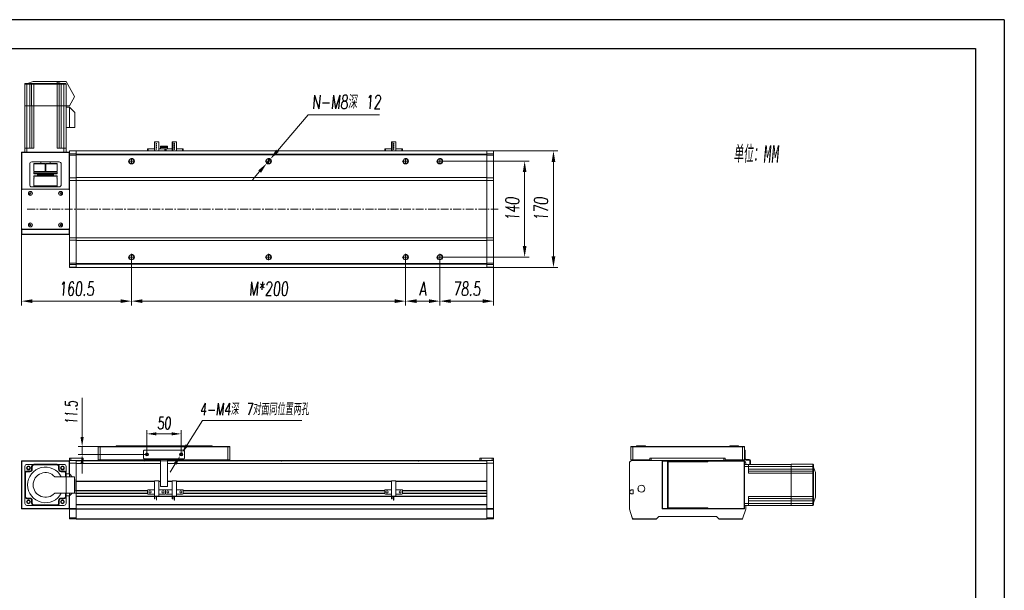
# Model space of a CAD drawing. Header units: millimetres. Extents: x 10021 to 14313, y -1287 to 379.
# Tile 9 of 9: x 12877 to 14313, y -454 to 379. Entities that reach past the tile are written whole.
import ezdxf

# ---------------------------------------------------------------- set-up
doc = ezdxf.new("R2010")
doc.units = ezdxf.units.MM
doc.header["$LTSCALE"] = 3
doc.linetypes.add('CENTERX2', pattern=[20.32, 12.7, -2.54, 2.54, -2.54])
for name, color, linetype, lineweight in [('中心线', 5, 'CENTERX2', 13), ('外框', 7, 'Continuous', 30), ('文字', 3, 'Continuous', 13), ('标注', 1, 'Continuous', 13), ('螺纹线', 3, 'Continuous', 13), ('轮廓线', 7, 'Continuous', 20)]:
    doc.layers.add(name, color=color, linetype=linetype, lineweight=lineweight)
doc.styles.get("Standard").update_dxf_attribs({"font": 'txt.shx', "width": 0.67, "oblique": 5, "bigfont": 'gbcbig.shx'})
doc.dimstyles.new('7', dxfattribs={"dimscale": 7, "dimtxt": 2.5, "dimasz": 2, "dimexe": 0.8, "dimexo": 0, "dimgap": 1, "dimtad": 1, "dimdec": 1, "dimdsep": 46, "dimtxsty": 'Standard', "dimcen": 0, "dimclrd": 256, "dimclre": 256, "dimclrt": 256, "dimadec": 0, "dimazin": 0, "dimtfac": 1, "dimtdec": 1, "dimtmove": 0, "dimatfit": 3, "dimfxl": 0, "dimtzin": 0, "dimlwd": -1, "dimlwe": -1, "dimarcsym": 0})
doc.dimstyles.new('7$3', dxfattribs={"dimscale": 7, "dimtxt": 2.5, "dimasz": 2, "dimexe": 0.8, "dimexo": 0, "dimgap": 1, "dimtad": 1, "dimtih": 1, "dimtoh": 1, "dimdec": 1, "dimdsep": 46, "dimtxsty": 'Standard', "dimcen": 0, "dimclrd": 256, "dimclre": 256, "dimclrt": 256, "dimadec": 0, "dimazin": 0, "dimtfac": 1, "dimtdec": 1, "dimtmove": 0, "dimatfit": 3, "dimfxl": 0, "dimtzin": 0, "dimlwd": -1, "dimlwe": -1, "dimarcsym": 0})
doc.dimstyles.new('8', dxfattribs={"dimscale": 8, "dimtxt": 2.5, "dimasz": 2, "dimexe": 0.8, "dimexo": 0, "dimgap": 1, "dimtad": 1, "dimdec": 1, "dimdsep": 46, "dimtxsty": 'Standard', "dimcen": 0, "dimclrd": 256, "dimclre": 256, "dimclrt": 256, "dimadec": 0, "dimazin": 0, "dimtfac": 1, "dimtdec": 1, "dimtmove": 0, "dimatfit": 3, "dimfxl": 0, "dimtzin": 0, "dimlwd": -1, "dimlwe": -1, "dimarcsym": 0})
doc.dimstyles.new('8$3', dxfattribs={"dimscale": 8, "dimtxt": 2.5, "dimasz": 2, "dimexe": 0.8, "dimexo": 0, "dimgap": 1, "dimtad": 1, "dimtih": 1, "dimtoh": 1, "dimdec": 1, "dimdsep": 46, "dimtxsty": 'Standard', "dimcen": 0, "dimclrd": 256, "dimclre": 256, "dimclrt": 256, "dimadec": 0, "dimazin": 0, "dimtfac": 1, "dimtdec": 1, "dimtmove": 0, "dimatfit": 3, "dimfxl": 0, "dimtzin": 0, "dimlwd": -1, "dimlwe": -1, "dimarcsym": 0})

# ---------------------------------------------------------------- blocks, each defined once
blk = doc.blocks.new('Y')
at = {"lineweight": 30}
for points in [[(-3857.44, 2213.99), (-4154.44, 2213.99), (-4154.44, 2003.97)], [(-4136.76, 2009.27), (-4136.76, 2208.69), (-3862.74, 2208.69)]]:
    blk.add_lwpolyline(points, dxfattribs=at)
blk = doc.blocks.new('W')
at = {"lineweight": 30}
for p, q in [((-3857.44, 2213.99), (-3857.44, 2003.97)), ((-3857.44, 2213.99), (-3857.44, 2003.97)), ((-3862.74, 2208.69), (-3862.74, 2009.27))]:
    blk.add_line(p, q, dxfattribs=at)
blk.add_blockref('Y', (0, 0))
blk = doc.blocks.new('*D74')
at = {"layer": 'Defpoints', "color": 0, "ltscale": 3}
for p in [(13489.7, 27.9), (13568.2, 17.5), (13568.2, -31.8)]:
    blk.add_point(p, dxfattribs=at)
at = {"layer": '标注', "ltscale": 3}
for p, q in [((13489.7, 27.9), (13489.7, -38.2)), ((13568.2, 17.5), (13568.2, -38.2)), ((13505.7, -31.8), (13552.2, -31.8))]:
    blk.add_line(p, q, dxfattribs=at)
for points in [[(13505.7, -29.1), (13505.7, -34.5), (13489.7, -31.8)], [(13552.2, -29.1), (13552.2, -34.5), (13568.2, -31.8)]]:
    blk.add_solid(points, dxfattribs=at)
at = {"layer": '标注', "ltscale": 3, "insert": (13528.9, -13.8), "char_height": 20, "attachment_point": 5}
blk.add_mtext('78.5', dxfattribs=at)
blk = doc.blocks.new('*D75')
at = {"layer": 'Defpoints', "color": 0, "ltscale": 3}
for p in [(13439.7, 27.9), (13489.7, 27.9), (13489.7, -31.8)]:
    blk.add_point(p, dxfattribs=at)
at = {"layer": '标注', "ltscale": 3}
for p, q in [((13439.7, 27.9), (13439.7, -38.2)), ((13489.7, 27.9), (13489.7, -38.2)), ((13455.7, -31.8), (13473.7, -31.8))]:
    blk.add_line(p, q, dxfattribs=at)
for points in [[(13455.7, -29.1), (13455.7, -34.5), (13439.7, -31.8)], [(13473.7, -29.1), (13473.7, -34.5), (13489.7, -31.8)]]:
    blk.add_solid(points, dxfattribs=at)
at = {"layer": '标注', "ltscale": 3, "insert": (13464.7, -13.8), "char_height": 20, "attachment_point": 5}
blk.add_mtext('A', dxfattribs=at)
blk = doc.blocks.new('*D76')
at = {"layer": 'Defpoints', "color": 0, "ltscale": 3}
for p in [(13039.7, 27.9), (13439.7, 27.9), (13039.7, -31.8)]:
    blk.add_point(p, dxfattribs=at)
at = {"layer": '标注', "ltscale": 3}
for p, q in [((13039.7, 27.9), (13039.7, -38.2)), ((13439.7, 27.9), (13439.7, -38.2)), ((13423.7, -31.8), (13055.7, -31.8))]:
    blk.add_line(p, q, dxfattribs=at)
for points in [[(13055.7, -29.1), (13055.7, -34.5), (13039.7, -31.8)], [(13423.7, -29.1), (13423.7, -34.5), (13439.7, -31.8)]]:
    blk.add_solid(points, dxfattribs=at)
at = {"layer": '标注', "ltscale": 3, "insert": (13239.7, -13.8), "char_height": 20, "attachment_point": 5}
blk.add_mtext('M*200', dxfattribs=at)
blk = doc.blocks.new('*D77')
at = {"layer": 'Defpoints', "color": 0, "ltscale": 3}
for p in [(13242.3, 175.5), (13237.1, 169.4)]:
    blk.add_point(p, dxfattribs=at)
at = {"layer": '标注', "ltscale": 3}
for p, q in [((13297.4, 240.1), (13252.7, 187.7)), ((13401.5, 240.1), (13297.4, 240.1)), ((13237.1, 169.4), (13242.3, 175.5)), ((13226.7, 157.3), (13216.3, 145.1))]:
    blk.add_line(p, q, dxfattribs=at)
for points in [[(13250.7, 189.4), (13254.7, 186), (13242.3, 175.5)], [(13224.7, 159), (13228.7, 155.5), (13237.1, 169.4)]]:
    blk.add_solid(points, dxfattribs=at)
at = {"layer": '标注', "ltscale": 3, "insert": (13353.4, 258.9), "char_height": 20, "attachment_point": 5}
blk.add_mtext('N-M8深 12', dxfattribs=at)
blk = doc.blocks.new('*D78')
at = {"layer": 'Defpoints', "color": 0, "ltscale": 3}
for p in [(12879.2, 73.2), (13039.7, 27.9), (13039.7, -31.8)]:
    blk.add_point(p, dxfattribs=at)
at = {"layer": '标注', "ltscale": 3}
for p, q in [((12879.2, 73.2), (12879.2, -38.2)), ((13039.7, 27.9), (13039.7, -38.2)), ((12895.2, -31.8), (13023.7, -31.8))]:
    blk.add_line(p, q, dxfattribs=at)
for points in [[(12895.2, -29.1), (12895.2, -34.5), (12879.2, -31.8)], [(13023.7, -29.1), (13023.7, -34.5), (13039.7, -31.8)]]:
    blk.add_solid(points, dxfattribs=at)
at = {"layer": '标注', "ltscale": 3, "insert": (12959.4, -13.8), "char_height": 20, "attachment_point": 5}
blk.add_mtext('160.5', dxfattribs=at)
blk = doc.blocks.new('*D79')
at = {"layer": 'Defpoints', "color": 0, "ltscale": 3}
for p in [(13568.2, 187.5), (13568.2, 17.5), (13655.5, 17.5)]:
    blk.add_point(p, dxfattribs=at)
at = {"layer": '标注', "ltscale": 3}
for p, q in [((13568.2, 187.5), (13661.9, 187.5)), ((13655.5, 171.5), (13655.5, 33.5)), ((13568.2, 17.5), (13661.9, 17.5))]:
    blk.add_line(p, q, dxfattribs=at)
for points in [[(13652.8, 171.5), (13658.2, 171.5), (13655.5, 187.5)], [(13652.8, 33.5), (13658.2, 33.5), (13655.5, 17.5)]]:
    blk.add_solid(points, dxfattribs=at)
at = {"layer": '标注', "ltscale": 3, "insert": (13637.5, 102.5), "char_height": 20, "attachment_point": 5, "rotation": 90}
blk.add_mtext('170', dxfattribs=at)
blk = doc.blocks.new('*D80')
at = {"layer": 'Defpoints', "color": 0, "ltscale": 3}
for p in [(13494.6, 172.5), (13494.6, 32.5), (13613.4, 32.5)]:
    blk.add_point(p, dxfattribs=at)
at = {"layer": '标注', "ltscale": 3}
for p, q in [((13494.6, 172.5), (13619.8, 172.5)), ((13613.4, 156.5), (13613.4, 48.5)), ((13494.6, 32.5), (13619.8, 32.5))]:
    blk.add_line(p, q, dxfattribs=at)
for points in [[(13610.7, 156.5), (13616.1, 156.5), (13613.4, 172.5)], [(13610.7, 48.5), (13616.1, 48.5), (13613.4, 32.5)]]:
    blk.add_solid(points, dxfattribs=at)
at = {"layer": '标注', "ltscale": 3, "insert": (13595.4, 102.5), "char_height": 20, "attachment_point": 5, "rotation": 90}
blk.add_mtext('140', dxfattribs=at)
blk = doc.blocks.new('*D84')
at = {"layer": 'Defpoints', "color": 0, "ltscale": 3}
for p in [(13112.2, -225.5), (13062.2, -255.5), (13112.2, -255.5)]:
    blk.add_point(p, dxfattribs=at)
at = {"layer": '标注', "ltscale": 3}
for p, q in [((13062.2, -255.5), (13062.2, -219.9)), ((13076.2, -225.5), (13098.2, -225.5)), ((13112.2, -255.5), (13112.2, -219.9))]:
    blk.add_line(p, q, dxfattribs=at)
for points in [[(13076.2, -223.2), (13076.2, -227.8), (13062.2, -225.5)], [(13098.2, -223.2), (13098.2, -227.8), (13112.2, -225.5)]]:
    blk.add_solid(points, dxfattribs=at)
at = {"layer": '标注', "ltscale": 3, "insert": (13087.2, -209.8), "char_height": 17.5, "attachment_point": 5}
blk.add_mtext('50', dxfattribs=at)
blk = doc.blocks.new('*D85')
at = {"layer": 'Defpoints', "color": 0, "ltscale": 3}
for p in [(13111, -257.4), (13113.4, -253.6)]:
    blk.add_point(p, dxfattribs=at)
at = {"layer": '标注', "ltscale": 3}
for p, q in [((13143.1, -205.9), (13120.8, -241.7)), ((13288.2, -205.9), (13143.1, -205.9)), ((13111, -257.4), (13113.4, -253.6)), ((13103.6, -269.3), (13096.2, -281.2))]:
    blk.add_line(p, q, dxfattribs=at)
for points in [[(13118.8, -240.5), (13122.8, -243), (13113.4, -253.6)], [(13101.6, -268.1), (13105.6, -270.6), (13111, -257.4)]]:
    blk.add_solid(points, dxfattribs=at)
at = {"layer": '标注', "ltscale": 3, "insert": (13219.1, -189.5), "char_height": 17.5, "attachment_point": 5}
blk.add_mtext('4-M4深 7对面同位置两孔', dxfattribs=at)
blk = doc.blocks.new('*D86')
at = {"layer": 'Defpoints', "color": 0, "ltscale": 3}
for p in [(12991.7, -244), (12967.7, -255.5), (13062.2, -255.5)]:
    blk.add_point(p, dxfattribs=at)
at = {"layer": '标注', "ltscale": 3}
for p, q in [((12967.7, -230), (12967.7, -173.1)), ((12991.7, -244), (12962.1, -244)), ((12967.7, -255.5), (12967.7, -244)), ((13062.2, -255.5), (12962.1, -255.5)), ((12967.7, -269.5), (12967.7, -283.5))]:
    blk.add_line(p, q, dxfattribs=at)
for points in [[(12965.3, -230), (12970, -230), (12967.7, -244)], [(12965.3, -269.5), (12970, -269.5), (12967.7, -255.5)]]:
    blk.add_solid(points, dxfattribs=at)
at = {"layer": '标注', "ltscale": 3, "insert": (12951.9, -194.6), "char_height": 17.5, "attachment_point": 5, "rotation": 90}
blk.add_mtext('11.5', dxfattribs=at)

msp = doc.modelspace()

# ---------------------------------------------------------------- linework, layer by layer
at = {"layer": '中心线', "ltscale": 0.3}
for p, q in [((13034.83, 172.48), (13044.56, 172.48)), ((13039.7, 177.03), (13039.7, 167.93)), ((13234.83, 172.48), (13244.56, 172.48)), ((13239.7, 177.03), (13239.7, 167.93)), ((13434.83, 172.48), (13444.56, 172.48)), ((13439.7, 177.03), (13439.7, 167.93)), ((13484.83, 172.48), (13494.56, 172.48)), ((13489.7, 177.03), (13489.7, 167.93)), ((12887.49, 102.48), (13574.56, 102.48)), ((13034.83, 32.48), (13044.56, 32.48)), ((13039.7, 37.03), (13039.7, 27.93)), ((13234.83, 32.48), (13244.56, 32.48)), ((13239.7, 37.03), (13239.7, 27.93)), ((13434.83, 32.48), (13444.56, 32.48)), ((13439.7, 37.03), (13439.7, 27.93)), ((13484.83, 32.48), (13494.56, 32.48)), ((13489.7, 37.03), (13489.7, 27.93))]:
    msp.add_line(p, q, dxfattribs=at)
at = {"layer": '螺纹线'}
for centre in [(13039.7, 172.48), (13239.7, 172.48), (13439.7, 172.48), (13489.7, 172.48), (13039.7, 32.48), (13239.7, 32.48), (13439.7, 32.48), (13489.7, 32.48)]:
    msp.add_arc(centre, 4, 180, 90, dxfattribs=at)
at = {"layer": '轮廓线'}
for p, q in [((12896.2, 288.98), (12888.2, 285.98)), ((12944.4, 288.98), (12896.2, 288.98)), ((12944.4, 288.98), (12956.4, 266.98)), ((12884, 253.48), (12884, 284.98)), ((12944.4, 284.98), (12884, 284.98)), ((12885, 285.98), (12943.4, 285.98)), ((12887.2, 285.98), (12887.2, 185.48)), ((12891.2, 191.48), (12891.2, 285.98)), ((12894, 253.48), (12894, 284.98)), ((12897.2, 285.98), (12897.2, 191.48)), ((12931.2, 191.48), (12931.2, 285.98)), ((12934.4, 284.98), (12934.4, 253.48)), ((12937.2, 285.98), (12937.2, 191.48)), ((12941.2, 185.48), (12941.2, 285.98)), ((12944.4, 284.98), (12944.4, 253.48)), ((12956.4, 266.48), (12949.4, 253.48)), ((12956.4, 266.48), (12956.4, 266.98)), ((12884, 253.48), (12949.4, 253.48)), ((12884.2, 185.48), (12884.2, 253.48)), ((12894.2, 191.48), (12894.2, 253.48)), ((12934.2, 253.48), (12934.2, 191.48)), ((12944.2, 253.48), (12944.2, 185.48)), ((12949.2, 251.48), (12944.2, 251.48)), ((12949.2, 221.48), (12949.2, 251.48)), ((12957.2, 243.48), (12949.2, 251.48)), ((12957.2, 221.48), (12957.2, 243.48)), ((12944.2, 221.48), (12957.2, 221.48)), ((12884.2, 191.48), (12897.2, 191.48)), ((12931.2, 191.48), (12944.2, 191.48)), ((12949.2, 187.48), (13568.2, 187.48)), ((12949.2, 187.48), (12949.2, 17.48)), ((12959.2, 187.38), (12949.2, 187.38)), ((12959.2, 187.48), (12959.2, 17.48)), ((13558.2, 187.43), (12959.2, 187.43)), ((13063.25, 187.48), (13063.25, 190.48)), ((13073.05, 190.48), (13063.25, 190.48)), ((13064.25, 190.48), (13064.25, 187.48)), ((13073.05, 200.88), (13073.05, 187.48)), ((13079.45, 200.88), (13073.05, 200.88)), ((13073.25, 200.68), (13073.25, 187.68)), ((13073.95, 200.68), (13073.25, 200.68)), ((13073.95, 187.68), (13073.25, 187.68)), ((13073.95, 187.68), (13073.95, 200.68)), ((13076.05, 198.77), (13076.05, 197.21)), ((13076.35, 198.77), (13076.05, 198.77)), ((13076.05, 197.21), (13076.35, 197.21)), ((13076.05, 194.67), (13076.05, 196.23)), ((13076.05, 196.23), (13076.35, 196.23)), ((13076.35, 194.67), (13076.05, 194.67)), ((13076.05, 192.13), (13076.05, 193.69)), ((13076.05, 193.69), (13076.35, 193.69)), ((13076.35, 192.13), (13076.05, 192.13)), ((13076.05, 189.59), (13076.05, 191.15)), ((13076.05, 191.15), (13076.35, 191.15)), ((13076.35, 189.59), (13076.05, 189.59)), ((13076.35, 197.21), (13076.35, 198.77)), ((13076.35, 196.23), (13076.35, 194.67)), ((13076.35, 193.69), (13076.35, 192.13)), ((13076.35, 191.15), (13076.35, 189.59)), ((13079.45, 187.48), (13079.45, 200.88)), ((13099.05, 190.48), (13079.45, 190.48)), ((13082.2, 190.48), (13082.2, 194.48)), ((13092.2, 194.48), (13082.2, 194.48)), ((13092.2, 193.48), (13082.2, 193.48)), ((13092.2, 192.48), (13082.2, 192.48)), ((13088.25, 187.48), (13088.25, 190.48)), ((13089.25, 190.48), (13089.25, 187.48)), ((13090.25, 190.48), (13090.25, 187.48)), ((13092.2, 190.48), (13092.2, 194.48)), ((13099.05, 200.88), (13099.05, 187.48)), ((13105.45, 200.88), (13099.05, 200.88)), ((13099.25, 200.68), (13099.25, 187.68)), ((13099.95, 200.68), (13099.25, 200.68)), ((13099.95, 187.68), (13099.25, 187.68)), ((13099.95, 187.68), (13099.95, 200.68)), ((13102.05, 198.77), (13102.05, 197.21)), ((13102.35, 198.77), (13102.05, 198.77)), ((13102.05, 197.21), (13102.35, 197.21)), ((13102.05, 194.67), (13102.05, 196.23)), ((13102.05, 196.23), (13102.35, 196.23)), ((13102.35, 194.67), (13102.05, 194.67)), ((13102.05, 192.13), (13102.05, 193.69)), ((13102.05, 193.69), (13102.35, 193.69)), ((13102.35, 192.13), (13102.05, 192.13)), ((13102.05, 189.59), (13102.05, 191.15)), ((13102.05, 191.15), (13102.35, 191.15)), ((13102.35, 189.59), (13102.05, 189.59)), ((13102.35, 197.21), (13102.35, 198.77)), ((13102.35, 196.23), (13102.35, 194.67)), ((13102.35, 193.69), (13102.35, 192.13)), ((13102.35, 191.15), (13102.35, 189.59)), ((13105.45, 187.48), (13105.45, 200.88)), ((13115.25, 190.48), (13105.45, 190.48)), ((13114.25, 187.48), (13114.25, 190.48)), ((13115.25, 190.48), (13115.25, 187.48)), ((13419.05, 190.48), (13409.25, 190.48)), ((13409.25, 187.48), (13409.25, 190.48)), ((13410.25, 190.48), (13410.25, 187.48)), ((13425.45, 200.88), (13419.05, 200.88)), ((13419.05, 200.88), (13419.05, 187.48)), ((13419.95, 200.68), (13419.25, 200.68)), ((13419.25, 200.68), (13419.25, 187.68)), ((13419.95, 187.68), (13419.25, 187.68)), ((13419.95, 187.68), (13419.95, 200.68)), ((13422.35, 198.77), (13422.05, 198.77)), ((13422.05, 198.77), (13422.05, 197.21)), ((13422.05, 197.21), (13422.35, 197.21)), ((13422.05, 196.23), (13422.35, 196.23)), ((13422.05, 194.67), (13422.05, 196.23)), ((13422.35, 194.67), (13422.05, 194.67)), ((13422.05, 193.69), (13422.35, 193.69)), ((13422.05, 192.13), (13422.05, 193.69)), ((13422.35, 192.13), (13422.05, 192.13)), ((13422.05, 191.15), (13422.35, 191.15)), ((13422.05, 189.59), (13422.05, 191.15)), ((13422.35, 189.59), (13422.05, 189.59)), ((13422.35, 197.21), (13422.35, 198.77)), ((13422.35, 196.23), (13422.35, 194.67)), ((13422.35, 193.69), (13422.35, 192.13)), ((13422.35, 191.15), (13422.35, 189.59)), ((13425.45, 187.48), (13425.45, 200.88)), ((13435.25, 190.48), (13425.45, 190.48)), ((13434.25, 187.48), (13434.25, 190.48)), ((13435.25, 190.48), (13435.25, 187.48)), ((13558.2, 17.48), (13558.2, 187.48)), ((13568.2, 187.38), (13558.2, 187.38)), ((13568.2, 17.48), (13568.2, 187.48)), ((12879.7, 185.48), (12879.2, 184.98)), ((12879.2, 73.98), (12879.2, 184.98)), ((12879.45, 185.23), (12879.7, 184.98)), ((12948.7, 185.48), (12879.7, 185.48)), ((12879.7, 184.98), (12879.7, 131.88)), ((12948.7, 184.98), (12879.7, 184.98)), ((12948.7, 185.48), (12949.2, 184.98)), ((12948.95, 185.23), (12948.7, 184.98)), ((12948.7, 184.98), (12948.7, 131.88)), ((12949.2, 183.19), (12959.2, 183.19)), ((12959.2, 181.29), (12949.2, 181.29)), ((12959.2, 182.81), (13558.2, 182.81)), ((13558.2, 181.86), (12959.2, 181.86)), ((13558.2, 183.19), (13568.2, 183.19)), ((13568.2, 181.29), (13558.2, 181.29)), ((12891.2, 137.98), (12891.2, 168.48)), ((12894.2, 171.48), (12934.2, 171.48)), ((12897.5, 168.98), (12897.2, 168.68)), ((12897.2, 168.68), (12897.2, 157.48)), ((12913.7, 168.68), (12897.2, 168.68)), ((12913.7, 168.98), (12897.5, 168.98)), ((12907.2, 171.48), (12907.2, 168.98)), ((12913.7, 157.48), (12913.7, 168.98)), ((12914.7, 157.48), (12914.7, 168.98)), ((12930.9, 168.98), (12914.7, 168.98)), ((12931.2, 168.68), (12914.7, 168.68)), ((12921.2, 171.48), (12921.2, 168.98)), ((12930.9, 168.98), (12931.2, 168.68)), ((12931.2, 168.68), (12931.2, 157.48)), ((12937.2, 168.48), (12937.2, 137.98)), ((12897.2, 157.48), (12913.7, 157.48)), ((12897.2, 156.48), (12897.2, 154.28)), ((12931.2, 156.48), (12897.2, 156.48)), ((12897.5, 153.98), (12897.2, 154.28)), ((12897.2, 154.28), (12931.2, 154.28)), ((12897.5, 150.98), (12897.2, 150.68)), ((12897.2, 150.68), (12897.2, 148.48)), ((12931.2, 150.68), (12897.2, 150.68)), ((12897.2, 148.48), (12897.46, 148.48)), ((12897.2, 147.48), (12897.2, 136.28)), ((12897.46, 147.48), (12897.2, 147.48)), ((12897.46, 157.48), (12897.46, 156.48)), ((12897.46, 147.48), (12897.46, 148.48)), ((12897.5, 153.98), (12930.9, 153.98)), ((12930.9, 150.98), (12897.5, 150.98)), ((12902.7, 150.98), (12902.7, 153.98)), ((12902.7, 152.98), (12925.7, 152.98)), ((12902.7, 151.98), (12925.7, 151.98)), ((12904.7, 152.98), (12904.7, 151.98)), ((12907.2, 157.48), (12907.2, 156.48)), ((12907.7, 153.98), (12907.7, 152.98)), ((12907.7, 151.98), (12907.7, 150.98)), ((12914.7, 157.48), (12931.2, 157.48)), ((12920.7, 153.98), (12920.7, 152.98)), ((12920.7, 151.98), (12920.7, 150.98)), ((12921.2, 157.48), (12921.2, 156.48)), ((12923.7, 151.98), (12923.7, 152.98)), ((12925.7, 153.98), (12925.7, 150.98)), ((12930.9, 153.98), (12931.2, 154.28)), ((12930.9, 150.98), (12931.2, 150.68)), ((12930.93, 156.48), (12930.93, 157.48)), ((12930.93, 148.48), (12930.93, 147.48)), ((12930.93, 148.48), (12931.2, 148.48)), ((12931.2, 147.48), (12930.93, 147.48)), ((12931.2, 156.48), (12931.2, 154.28)), ((12931.2, 150.68), (12931.2, 148.48)), ((12931.2, 147.48), (12931.2, 136.28)), ((12949.2, 147.98), (12959.2, 147.98)), ((12949.2, 144.48), (13568.2, 144.48)), ((12959.2, 148.48), (13558.2, 148.48)), ((13568.2, 147.98), (13558.2, 147.98)), ((12879.2, 131.88), (12949.2, 131.88)), ((12880.2, 131.48), (12948.2, 131.48)), ((12934.2, 134.98), (12894.2, 134.98)), ((12897.5, 135.98), (12897.2, 136.28)), ((12897.2, 136.28), (12931.2, 136.28)), ((12897.5, 135.98), (12930.9, 135.98)), ((12908.2, 135.98), (12908.2, 134.98)), ((12920.2, 135.98), (12920.2, 134.98)), ((12930.9, 135.98), (12931.2, 136.28)), ((12891.62, 126.48), (12891.04, 125.48)), ((12891.04, 125.48), (12891.62, 124.48)), ((12891.62, 126.48), (12892.77, 126.48)), ((12892.77, 124.48), (12891.62, 124.48)), ((12893.35, 125.48), (12892.77, 126.48)), ((12892.77, 124.48), (12893.35, 125.48)), ((12935.62, 126.48), (12935.04, 125.48)), ((12935.04, 125.48), (12935.62, 124.48)), ((12935.62, 126.48), (12936.77, 126.48)), ((12936.77, 124.48), (12935.62, 124.48)), ((12937.35, 125.48), (12936.77, 126.48)), ((12936.77, 124.48), (12937.35, 125.48)), ((12879.7, 73.48), (12879.2, 73.98)), ((12879.7, 73.48), (12879.2, 72.98)), ((12879.2, 65.98), (12879.2, 72.98)), ((12879.45, 73.23), (12879.7, 72.98)), ((12948.7, 73.48), (12879.7, 73.48)), ((12879.7, 65.98), (12879.7, 72.98)), ((12948.7, 72.98), (12879.7, 72.98)), ((12891.62, 80.48), (12891.04, 79.48)), ((12891.04, 79.48), (12891.62, 78.48)), ((12891.62, 80.48), (12892.77, 80.48)), ((12892.77, 78.48), (12891.62, 78.48)), ((12893.35, 79.48), (12892.77, 80.48)), ((12892.77, 78.48), (12893.35, 79.48)), ((12935.62, 80.48), (12935.04, 79.48)), ((12935.04, 79.48), (12935.62, 78.48)), ((12935.62, 80.48), (12936.77, 80.48)), ((12936.77, 78.48), (12935.62, 78.48)), ((12937.35, 79.48), (12936.77, 80.48)), ((12936.77, 78.48), (12937.35, 79.48)), ((12949.2, 73.98), (12948.7, 73.48)), ((12948.7, 73.48), (12949.2, 72.98)), ((12948.7, 72.98), (12948.95, 73.23)), ((12948.7, 65.98), (12948.7, 72.98)), ((12879.2, 65.98), (12879.7, 65.48)), ((12879.7, 65.98), (12879.45, 65.73)), ((12879.7, 65.98), (12948.7, 65.98)), ((12879.7, 65.48), (12948.7, 65.48)), ((12948.95, 65.73), (12948.7, 65.98)), ((12948.7, 65.48), (12949.2, 65.98)), ((12949.2, 60.48), (13568.2, 60.48)), ((12949.2, 56.98), (12959.2, 56.98)), ((12959.2, 56.48), (13558.2, 56.48)), ((13568.2, 56.98), (13558.2, 56.98)), ((12949.2, 23.67), (12959.2, 23.67)), ((12959.2, 21.77), (12949.2, 21.77)), ((12949.2, 17.58), (12959.2, 17.58)), ((13568.2, 17.48), (12949.2, 17.48)), ((12959.2, 23.1), (13558.2, 23.1)), ((13558.2, 22.15), (12959.2, 22.15)), ((12959.2, 17.53), (13558.2, 17.53)), ((13558.2, 23.67), (13568.2, 23.67)), ((13568.2, 21.77), (13558.2, 21.77)), ((13558.2, 17.58), (13568.2, 17.58)), ((12991.2, -244.53), (12991.7, -244.03)), ((13182.7, -244.03), (12991.7, -244.03)), ((12994.2, -244.03), (12994.2, -263.53)), ((13017.2, -244.03), (13017.2, -243.03)), ((13157.2, -243.03), (13017.2, -243.03)), ((13019.2, -243.03), (13019.2, -244.03)), ((13155.2, -244.03), (13155.2, -243.03)), ((13157.2, -243.03), (13157.2, -244.03)), ((13180.2, -263.53), (13180.2, -244.03)), ((13182.7, -244.03), (13183.2, -244.53)), ((13768.22, -244.53), (13768.72, -244.03)), ((13933.72, -244.03), (13768.72, -244.03)), ((13771.22, -244.03), (13771.22, -263.53)), ((13776.72, -244.03), (13776.72, -243.03)), ((13789.72, -243.03), (13776.72, -243.03)), ((13778.72, -243.03), (13778.72, -244.03)), ((13787.72, -244.03), (13787.72, -243.03)), ((13789.72, -243.03), (13789.72, -244.03)), ((13912.72, -244.03), (13912.72, -243.03)), ((13925.72, -243.03), (13912.72, -243.03)), ((13914.72, -243.03), (13914.72, -244.03)), ((13923.72, -244.03), (13923.72, -243.03)), ((13925.72, -243.03), (13925.72, -244.03)), ((13931.22, -263.53), (13931.22, -244.03)), ((13933.72, -244.03), (13934.22, -244.53)), ((12991.2, -263.53), (12991.2, -244.53)), ((13183.2, -244.53), (12991.2, -244.53)), ((13057.2, -250.28), (13057.2, -260.78)), ((13058.2, -249.28), (13116.2, -249.28)), ((13117.2, -260.78), (13117.2, -250.28)), ((13183.2, -244.53), (13183.2, -263.53)), ((13768.22, -263.53), (13768.22, -244.53)), ((13934.22, -244.53), (13768.22, -244.53)), ((13934.22, -244.53), (13934.22, -263.53)), ((13934.22, -249.28), (13935.22, -249.28)), ((13935.22, -250.28), (13934.22, -250.28)), ((13935.22, -261.78), (13935.22, -249.28)), ((12879.2, -335.03), (12879.2, -265.03)), ((12879.2, -265.53), (12879.7, -265.03)), ((12879.61, -265.03), (12879.2, -265.03)), ((12879.7, -265.53), (12879.45, -265.28)), ((12879.7, -265.03), (12948.7, -265.03)), ((12879.7, -334.53), (12879.7, -265.53)), ((12879.7, -265.53), (12948.7, -265.53)), ((12896.15, -270.03), (12887.2, -270.03)), ((12897.2, -269.83), (12897.2, -270.83)), ((12897.2, -269.83), (12931.2, -269.83)), ((12931.2, -270.83), (12897.2, -270.83)), ((12931.2, -270.83), (12931.2, -269.83)), ((12941.2, -270.03), (12932.24, -270.03)), ((12949.2, -265.53), (12948.7, -265.03)), ((12948.95, -265.28), (12948.7, -265.53)), ((12948.7, -265.53), (12948.7, -284.03)), ((12949.2, -265.03), (12948.79, -265.03)), ((12949.2, -288.03), (12949.2, -261.03)), ((12969.2, -261.03), (12949.2, -261.03)), ((12949.2, -264.53), (13082.2, -264.53)), ((12959.2, -268.53), (12949.2, -268.53)), ((12951.2, -261.03), (12951.2, -264.53)), ((12959.2, -350.03), (12959.2, -264.53)), ((12959.2, -264.73), (13055.97, -264.73)), ((13082.2, -268.73), (12959.2, -268.73)), ((12967.2, -264.53), (12967.2, -261.03)), ((12969.2, -261.03), (12969.2, -264.53)), ((12969.2, -264.43), (13082.2, -264.43)), ((12991.2, -263.53), (13082.2, -263.53)), ((13018.2, -264.43), (13018.2, -263.53)), ((13018.2, -264.73), (13018.2, -264.53)), ((13060.82, -264.73), (13056.59, -264.73)), ((13058.2, -261.78), (13116.2, -261.78)), ((13061.42, -264.73), (13082.2, -264.73)), ((13082.2, -302.28), (13082.2, -261.78)), ((13082.2, -262.78), (13092.2, -262.78)), ((13092.2, -264.78), (13082.2, -264.78)), ((13092.2, -302.28), (13092.2, -261.78)), ((13092.2, -263.53), (13183.2, -263.53)), ((13092.2, -264.43), (13548.2, -264.43)), ((13092.2, -264.53), (13568.2, -264.53)), ((13092.2, -264.73), (13255.97, -264.73)), ((13558.2, -268.73), (13092.2, -268.73)), ((13156.2, -264.43), (13156.2, -263.53)), ((13156.2, -264.73), (13156.2, -264.53)), ((13260.82, -264.73), (13256.59, -264.73)), ((13261.42, -264.73), (13455.97, -264.73)), ((13460.82, -264.73), (13456.59, -264.73)), ((13461.42, -264.73), (13558.2, -264.73)), ((13568.2, -261.03), (13548.2, -261.03)), ((13548.2, -264.53), (13548.2, -261.03)), ((13550.2, -261.03), (13550.2, -264.53)), ((13558.2, -350.03), (13558.2, -264.53)), ((13568.2, -268.53), (13558.2, -268.53)), ((13566.2, -264.53), (13566.2, -261.03)), ((13568.2, -349.53), (13568.2, -261.03)), ((13568.2, -349.53), (13568.2, -261.03)), ((13766.22, -335.17), (13766.22, -268.53)), ((13768.22, -263.53), (13796.22, -263.53)), ((13770.22, -264.53), (13932.22, -264.53)), ((13796.22, -264.53), (13796.22, -261.03)), ((13906.22, -261.03), (13796.22, -261.03)), ((13798.22, -261.03), (13798.22, -264.53)), ((13814.22, -265.53), (13814.72, -265.03)), ((13814.22, -265.53), (13814.22, -334.53)), ((13814.47, -265.28), (13814.72, -265.53)), ((13814.72, -265.03), (13821.72, -265.03)), ((13814.72, -265.53), (13814.72, -334.53)), ((13814.72, -265.53), (13821.72, -265.53)), ((13821.72, -265.03), (13822.22, -265.53)), ((13821.97, -265.28), (13821.72, -265.53)), ((13821.72, -334.53), (13821.72, -265.53)), ((13822.22, -335.03), (13822.22, -265.03)), ((13880.22, -265.03), (13822.22, -265.03)), ((13880.62, -266.53), (13822.22, -266.53)), ((13822.72, -266.53), (13822.72, -333.53)), ((13823.22, -265.03), (13823.22, -266.53)), ((13879.22, -266.53), (13879.22, -265.03)), ((13880.22, -265.03), (13880.22, -266.53)), ((13880.62, -266.53), (13880.62, -265.03)), ((13933.72, -265.03), (13880.62, -265.03)), ((13933.72, -265.53), (13880.62, -265.53)), ((13904.22, -264.53), (13904.22, -261.03)), ((13906.22, -261.03), (13906.22, -264.53)), ((13906.22, -263.53), (13934.22, -263.53)), ((13934.22, -265.53), (13933.72, -265.03)), ((13933.97, -265.28), (13933.72, -265.53)), ((13933.72, -334.53), (13933.72, -265.53)), ((13934.22, -260.78), (13935.22, -260.78)), ((13935.22, -261.78), (13934.22, -261.78)), ((13934.22, -334.53), (13934.22, -265.53)), ((13934.22, -270.03), (14002.22, -270.03)), ((13941.22, -262.78), (13936.22, -262.78)), ((13936.22, -263.78), (13941.22, -263.78)), ((13936.22, -268.53), (13936.22, -270.03)), ((13940.22, -283.03), (13940.22, -270.03)), ((13942.22, -264.78), (13942.22, -270.03)), ((13943.22, -270.03), (13943.22, -264.78)), ((14002.22, -269.83), (14033.72, -269.83)), ((14002.22, -330.23), (14002.22, -269.83)), ((14033.72, -330.23), (14033.72, -269.83)), ((14034.72, -329.23), (14034.72, -270.83)), ((12884, -317.03), (12884, -283.03)), ((12885, -283.03), (12884, -283.03)), ((12884.2, -273.03), (12884.2, -281.98)), ((12885, -283.03), (12885, -317.03)), ((12887.2, -279.83), (12887.2, -280.83)), ((12887.2, -279.83), (12891.2, -279.83)), ((12891.2, -280.83), (12887.2, -280.83)), ((12891.2, -280.83), (12891.2, -279.83)), ((12894, -277.03), (12894, -273.03)), ((12895, -273.03), (12894, -273.03)), ((12894, -277.03), (12895, -277.03)), ((12895, -273.03), (12895, -277.03)), ((12933.4, -277.03), (12933.4, -273.03)), ((12934.4, -273.03), (12933.4, -273.03)), ((12933.4, -277.03), (12934.4, -277.03)), ((12934.4, -273.03), (12934.4, -277.03)), ((12937.2, -279.83), (12937.2, -280.83)), ((12937.2, -279.83), (12941.2, -279.83)), ((12941.2, -280.83), (12937.2, -280.83)), ((12941.2, -280.83), (12941.2, -279.83)), ((12943.4, -288.03), (12943.4, -283.03)), ((12944.4, -283.03), (12943.4, -283.03)), ((12944.2, -281.98), (12944.2, -273.03)), ((12944.4, -317.03), (12944.4, -283.03)), ((12949.2, -284.03), (12944.4, -284.03)), ((12953.2, -288.03), (12949.2, -284.03)), ((14034.72, -273.03), (13934.22, -273.03)), ((13940.22, -277.03), (14034.72, -277.03)), ((13940.22, -280.03), (14002.22, -280.03)), ((14034.72, -283.03), (13940.22, -283.03)), ((14002.22, -279.83), (14033.72, -279.83)), ((14037.72, -282.03), (14034.72, -274.03)), ((14037.72, -318.03), (14037.72, -282.03)), ((12956.4, -288.03), (12927.61, -288.03)), ((12956.4, -312.03), (12956.4, -288.03)), ((12957.2, -292.03), (12956.4, -291.23)), ((12957.2, -308.03), (12957.2, -292.03)), ((13073.05, -294.33), (12959.2, -294.33)), ((12959.2, -294.52), (13073.05, -294.52)), ((13073.05, -294.96), (12959.2, -294.96)), ((13073.05, -294.3), (13073.05, -316.5)), ((13079.45, -294.3), (13073.05, -294.3)), ((13079.45, -316.5), (13079.45, -294.3)), ((13082.2, -294.33), (13079.45, -294.33)), ((13079.45, -294.52), (13082.2, -294.52)), ((13082.2, -294.96), (13079.45, -294.96)), ((13099.05, -294.33), (13092.2, -294.33)), ((13092.2, -294.52), (13099.05, -294.52)), ((13099.05, -294.96), (13092.2, -294.96)), ((13099.05, -294.3), (13099.05, -316.5)), ((13105.45, -294.3), (13099.05, -294.3)), ((13105.45, -316.5), (13105.45, -294.3)), ((13419.05, -294.33), (13105.45, -294.33)), ((13105.45, -294.52), (13419.05, -294.52)), ((13419.05, -294.96), (13105.45, -294.96)), ((13425.45, -294.3), (13419.05, -294.3)), ((13419.05, -294.3), (13419.05, -316.5)), ((13425.45, -316.5), (13425.45, -294.3)), ((13558.2, -294.33), (13425.45, -294.33)), ((13425.45, -294.52), (13558.2, -294.52)), ((13558.2, -294.96), (13425.45, -294.96)), ((12927.61, -312.03), (13063.25, -312.03)), ((12943.4, -317.03), (12943.4, -312.03)), ((12949.2, -316.03), (12944.4, -316.03)), ((12948.7, -316.03), (12948.7, -334.53)), ((12949.2, -349.53), (12949.2, -312.03)), ((12953.2, -312.03), (12949.2, -316.03)), ((12957.2, -308.03), (12956.4, -308.83)), ((12956.8, -308.43), (13063.25, -308.43)), ((12959.2, -308.13), (13063.25, -308.13)), ((13063.25, -312.33), (12959.2, -312.33)), ((13063.25, -312.3), (13063.25, -308.1)), ((13064.25, -307.1), (13073.05, -307.1)), ((13073.05, -313.3), (13064.25, -313.3)), ((13079.45, -307.1), (13088.25, -307.1)), ((13088.25, -313.3), (13079.45, -313.3)), ((13092.2, -302.28), (13082.2, -302.28)), ((13089.25, -308.1), (13089.25, -312.3)), ((13090.25, -307.1), (13099.05, -307.1)), ((13099.05, -313.3), (13090.25, -313.3)), ((13105.45, -307.1), (13114.25, -307.1)), ((13114.25, -313.3), (13105.45, -313.3)), ((13115.25, -308.1), (13115.25, -312.3)), ((13115.25, -308.13), (13409.25, -308.13)), ((13409.25, -308.43), (13115.25, -308.43)), ((13115.25, -312.03), (13409.25, -312.03)), ((13409.25, -312.33), (13115.25, -312.33)), ((13409.25, -312.3), (13409.25, -308.1)), ((13410.25, -307.1), (13419.05, -307.1)), ((13419.05, -313.3), (13410.25, -313.3)), ((13425.45, -307.1), (13434.25, -307.1)), ((13434.25, -313.3), (13425.45, -313.3)), ((13435.25, -308.1), (13435.25, -312.3)), ((13435.25, -308.13), (13558.2, -308.13)), ((13558.2, -308.43), (13435.25, -308.43)), ((13435.25, -312.03), (13558.2, -312.03)), ((13558.2, -312.33), (13435.25, -312.33)), ((13768.22, -308.43), (13766.22, -308.43)), ((13768.22, -312.03), (13766.22, -312.03)), ((13768.22, -308.43), (13768.22, -307.23)), ((13768.22, -307.23), (13772.02, -307.23)), ((13768.22, -313.23), (13768.22, -312.03)), ((13772.02, -313.23), (13768.22, -313.23)), ((13768.52, -307.33), (13771.02, -307.33)), ((13771.02, -313.13), (13768.52, -313.13)), ((13772.02, -307.23), (13772.02, -313.23)), ((13778.92, -304.16), (13778.92, -306.9)), ((12884, -317.03), (12885, -317.03)), ((12884.2, -318.08), (12884.2, -327.03)), ((12887.2, -319.23), (12887.2, -320.23)), ((12887.2, -319.23), (12891.2, -319.23)), ((12891.2, -320.23), (12887.2, -320.23)), ((12887.2, -330.03), (12896.15, -330.03)), ((12891.2, -320.23), (12891.2, -319.23)), ((12894, -327.03), (12894, -323.03)), ((12895, -323.03), (12894, -323.03)), ((12894, -327.03), (12895, -327.03)), ((12895, -323.03), (12895, -327.03)), ((12897.2, -329.23), (12897.2, -330.23)), ((12897.2, -329.23), (12931.2, -329.23)), ((12931.2, -330.23), (12897.2, -330.23)), ((12931.2, -330.23), (12931.2, -329.23)), ((12932.24, -330.03), (12941.2, -330.03)), ((12933.4, -327.03), (12933.4, -323.03)), ((12934.4, -323.03), (12933.4, -323.03)), ((12933.4, -327.03), (12934.4, -327.03)), ((12934.4, -323.03), (12934.4, -327.03)), ((12937.2, -319.23), (12937.2, -320.23)), ((12937.2, -319.23), (12941.2, -319.23)), ((12941.2, -320.23), (12937.2, -320.23)), ((12941.2, -320.23), (12941.2, -319.23)), ((12943.4, -317.03), (12944.4, -317.03)), ((12944.2, -327.03), (12944.2, -318.08)), ((12959.2, -316.23), (13073.05, -316.23)), ((13073.25, -316.73), (12959.2, -316.73)), ((13558.2, -328.73), (12959.2, -328.73)), ((12959.2, -329.23), (13558.2, -329.23)), ((13079.45, -316.5), (13073.05, -316.5)), ((13073.25, -316.5), (13073.25, -320.3)), ((13073.95, -320.3), (13073.25, -320.3)), ((13073.95, -320.3), (13073.95, -316.5)), ((13076.05, -316.73), (13073.95, -316.73)), ((13076.05, -316.5), (13076.05, -322.3)), ((13076.35, -322.3), (13076.05, -322.3)), ((13076.35, -316.5), (13076.35, -322.3)), ((13099.25, -316.73), (13076.35, -316.73)), ((13079.45, -316.23), (13099.05, -316.23)), ((13105.45, -316.5), (13099.05, -316.5)), ((13099.25, -316.5), (13099.25, -320.3)), ((13099.95, -320.3), (13099.25, -320.3)), ((13099.95, -320.3), (13099.95, -316.5)), ((13102.05, -316.73), (13099.95, -316.73)), ((13102.05, -316.5), (13102.05, -322.3)), ((13102.35, -322.3), (13102.05, -322.3)), ((13102.35, -316.5), (13102.35, -322.3)), ((13419.25, -316.73), (13102.35, -316.73)), ((13105.45, -316.23), (13419.05, -316.23)), ((13425.45, -316.5), (13419.05, -316.5)), ((13419.25, -316.5), (13419.25, -320.3)), ((13419.95, -320.3), (13419.25, -320.3)), ((13419.95, -320.3), (13419.95, -316.5)), ((13422.05, -316.73), (13419.95, -316.73)), ((13422.05, -316.5), (13422.05, -322.3)), ((13422.35, -322.3), (13422.05, -322.3)), ((13422.35, -316.5), (13422.35, -322.3)), ((13558.2, -316.73), (13422.35, -316.73)), ((13425.45, -316.23), (13558.2, -316.23)), ((13934.22, -327.03), (14034.72, -327.03)), ((14002.22, -330.03), (13934.22, -330.03)), ((13936.22, -330.03), (13936.22, -335.17)), ((13940.22, -317.03), (14034.72, -317.03)), ((13940.22, -330.03), (13940.22, -317.03)), ((14002.22, -320.03), (13940.22, -320.03)), ((14034.72, -323.03), (13940.22, -323.03)), ((14033.72, -320.23), (14002.22, -320.23)), ((14033.72, -330.23), (14002.22, -330.23)), ((14037.72, -318.03), (14034.72, -326.03)), ((12879.2, -334.53), (12879.7, -335.03)), ((12879.2, -335.03), (12879.61, -335.03)), ((12879.7, -334.53), (12879.45, -334.78)), ((12948.7, -334.53), (12879.7, -334.53)), ((12948.7, -335.03), (12879.7, -335.03)), ((12948.7, -334.53), (12948.95, -334.78)), ((12948.7, -335.03), (12949.2, -334.53)), ((12948.79, -335.03), (12949.2, -335.03)), ((12949.2, -334.63), (12959.2, -334.63)), ((12959.2, -335.25), (12949.2, -335.25)), ((12959.2, -335.17), (13558.2, -335.17)), ((13558.2, -335.48), (12959.2, -335.48)), ((13558.2, -334.63), (13568.2, -334.63)), ((13568.2, -335.25), (13558.2, -335.25)), ((13770.9, -349.34), (13766.27, -335.48)), ((13770.51, -348.15), (13766.32, -335.25)), ((13814.72, -335.03), (13814.22, -334.53)), ((13814.47, -334.78), (13814.72, -334.53)), ((13814.72, -334.53), (13821.72, -334.53)), ((13814.72, -335.03), (13821.72, -335.03)), ((13821.97, -334.78), (13821.72, -334.53)), ((13822.22, -334.53), (13821.72, -335.03)), ((13822.22, -333.53), (13880.62, -333.53)), ((13822.22, -335.03), (13880.22, -335.03)), ((13823.22, -333.53), (13823.22, -335.03)), ((13879.22, -335.03), (13879.22, -333.53)), ((13880.22, -333.53), (13880.22, -335.03)), ((13880.62, -333.53), (13880.62, -335.03)), ((13933.72, -334.53), (13880.62, -334.53)), ((13933.72, -335.03), (13880.62, -335.03)), ((13936.17, -335.48), (13931.55, -349.34)), ((13936.13, -335.25), (13931.93, -348.15)), ((13933.97, -334.78), (13933.72, -334.53)), ((13934.22, -334.53), (13933.72, -335.03)), ((12949.2, -348.15), (12959.2, -348.15)), ((12959.2, -349.53), (12949.2, -349.53)), ((12959.2, -349.34), (13558.2, -349.34)), ((13558.2, -350.03), (12959.2, -350.03)), ((13558.2, -348.15), (13568.2, -348.15)), ((13568.2, -349.53), (13558.2, -349.53)), ((13805.22, -350.03), (13771.84, -350.03)), ((13805.72, -349.53), (13772.41, -349.53)), ((13809.22, -346.03), (13805.22, -350.03)), ((13893.22, -346.03), (13809.22, -346.03)), ((13897.22, -350.03), (13893.22, -346.03)), ((13930.03, -349.53), (13896.72, -349.53)), ((13930.6, -350.03), (13897.22, -350.03))]:
    msp.add_line(p, q, dxfattribs=at)
for centre, radius in [((13039.7, 172.48), 3.5), ((13239.7, 172.48), 3.5), ((13439.7, 172.48), 3.5), ((13489.7, 172.48), 3.5), ((12892.2, 125.48), 2.95), ((12892.2, 125.48), 2.85), ((12936.2, 125.48), 2.95), ((12936.2, 125.48), 2.85), ((12892.2, 79.48), 2.95), ((12892.2, 79.48), 2.85), ((12936.2, 79.48), 2.95), ((12936.2, 79.48), 2.85), ((13039.7, 32.48), 3.5), ((13239.7, 32.48), 3.5), ((13439.7, 32.48), 3.5), ((13489.7, 32.48), 3.5), ((13062.2, -255.53), 2.25), ((13062.2, -255.53), 1.6), ((13112.2, -255.53), 2.25), ((13112.2, -255.53), 1.6), ((12889.45, -275.28), 2.75), ((12889.45, -275.28), 2.4), ((12938.95, -275.28), 2.75), ((12938.95, -275.28), 2.4), ((12889.45, -275.28), 2), ((12938.95, -275.28), 2), ((13783.72, -305.53), 5), ((13066.7, -310.23), 1.6), ((13085.7, -310.23), 1.6), ((13092.7, -310.23), 1.6), ((13111.7, -310.23), 1.6), ((13412.7, -310.23), 1.6), ((13431.7, -310.23), 1.6), ((12889.45, -324.78), 2.75), ((12889.45, -324.78), 2.4), ((12889.45, -324.78), 2), ((12938.95, -324.78), 2.75), ((12938.95, -324.78), 2.4), ((12938.95, -324.78), 2)]:
    msp.add_circle(centre, radius, dxfattribs=at)
for centre, radius, start, end in [((12885, 284.98), 1, 90, 180), ((12895, 284.98), 1, 90, 180), ((12933.4, 284.98), 1, 0, 90), ((12943.4, 284.98), 1, 0, 90), ((12894.2, 168.48), 3, 90, 180), ((12934.2, 168.48), 3, 0, 90), ((12880.2, 130.48), 1, 90, 180), ((12894.2, 137.98), 3, 180, 270), ((12934.2, 137.98), 3, 270, 0), ((12948.2, 130.48), 1, 0, 90), ((12880.2, 74.48), 1, 180, 270), ((12948.2, 74.48), 1, 270, 0), ((13058.2, -250.28), 1, 90, 180), ((13116.2, -250.28), 1, 0, 90), ((12887.2, -273.03), 3, 90, 180), ((12897.2, -273.03), 3.2, 90, 180), ((12897.2, -273.03), 2.2, 90, 180), ((12931.2, -273.03), 3.2, 0, 90), ((12931.2, -273.03), 2.2, 360, 90), ((12941.2, -273.03), 3, 0, 90), ((13003.2, -258.03), 6, 247.15444, 292.85095), ((13058.2, -260.78), 1, 180, 270), ((13116.2, -260.78), 1, 270, 0), ((13171.2, -258.03), 6, 247.15444, 292.85095), ((13770.22, -268.53), 4, 90, 180), ((13932.22, -268.53), 4, 0, 90), ((13936.22, -261.78), 2, 180, 270), ((13936.22, -261.78), 1, 180, 270), ((13941.22, -264.78), 2, 0, 90), ((13941.22, -264.78), 1, 0, 90), ((14033.72, -270.83), 1, 0, 90), ((12887.2, -283.03), 3.2, 90, 180), ((12887.2, -283.03), 2.2, 90, 180), ((12914.2, -300.03), 26, 27.48643, 332.51357), ((12891.2, -277.03), 3.8, 270, 360), ((12891.2, -277.03), 2.8, 270, 0), ((12914.2, -300.03), 18, 41.81031, 318.18969), ((12937.2, -277.03), 3.8, 180, 270), ((12937.2, -277.03), 2.8, 180, 270), ((12941.2, -283.03), 3.2, 0, 90), ((12941.2, -283.03), 2.2, 0, 90), ((14033.72, -280.83), 1, 0, 90), ((13064.25, -308.1), 1, 90, 180), ((13064.25, -312.3), 1, 180, 270), ((13088.25, -308.1), 1, 360, 90), ((13088.25, -312.3), 1, 270, 0), ((13090.25, -308.1), 1, 90, 180), ((13090.25, -312.3), 1, 180, 270), ((13114.25, -308.1), 1, 360, 90), ((13114.25, -312.3), 1, 270, 0), ((13410.25, -308.1), 1, 90, 180), ((13410.25, -312.3), 1, 180, 270), ((13434.25, -308.1), 1, 360, 90), ((13434.25, -312.3), 1, 270, 0), ((13768.52, -307.63), 0.3, 90, 180), ((13768.52, -312.83), 0.3, 180, 270), ((13771.02, -308.33), 1, 0, 90), ((13771.02, -312.13), 1, 270, 0), ((12887.2, -317.03), 3.2, 180, 270), ((12887.2, -327.03), 3, 180, 270), ((12887.2, -317.03), 2.2, 180, 270), ((12891.2, -323.03), 3.8, 0, 90), ((12891.2, -323.03), 2.8, 0, 90), ((12897.2, -327.03), 3.2, 180, 270), ((12897.2, -327.03), 2.2, 180, 270), ((12931.2, -327.03), 3.2, 270, 0), ((12931.2, -327.03), 2.2, 270, 0), ((12937.2, -323.03), 3.8, 90, 180), ((12937.2, -323.03), 2.8, 90, 180), ((12941.2, -317.03), 3.2, 270, 0), ((12941.2, -317.03), 2.2, 270, 0), ((12941.2, -327.03), 3, 270, 0), ((14033.72, -319.23), 1, 270, 360), ((14033.72, -329.23), 1, 270, 0), ((13768.22, -334.63), 2, 180, 198), ((13767.22, -335.17), 1, 180, 198.43495), ((13934.22, -334.63), 2, 342, 0), ((13935.22, -335.17), 1, 341.56505, 0), ((13772.41, -347.53), 2, 198, 270), ((13771.84, -349.03), 1, 198.43495, 270), ((13930.03, -347.53), 2, 270, 342), ((13930.6, -349.03), 1, 270, 341.56505)]:
    msp.add_arc(centre, radius, start, end, dxfattribs=at)
for points in [[(12927.61, 288.98), (12930.84, 288.08), (12934.03, 287.05), (12937.2, 286)], [(13567.95, -295.73), (13567.95, -295.24), (13568.04, -294.75), (13568.2, -294.29)], [(13568.2, -297.16), (13568.04, -296.7), (13567.95, -296.22), (13567.95, -295.73)]]:
    msp.add_open_spline(points, degree=3, dxfattribs=at)
for points in [[(13055.97, -264.73), (13056.35, -264.73), (13057.24, -265.02), (13058.7, -265.2), (13060.16, -265.02), (13061.05, -264.73), (13061.42, -264.73)], [(13255.97, -264.73), (13256.35, -264.73), (13257.24, -265.02), (13258.7, -265.2), (13260.16, -265.02), (13261.05, -264.73), (13261.42, -264.73)], [(13455.97, -264.73), (13456.35, -264.73), (13457.24, -265.02), (13458.7, -265.2), (13460.16, -265.02), (13461.05, -264.73), (13461.42, -264.73)]]:
    msp.add_open_spline(points, degree=3, knots=[0, 0, 0, 0, 0.2041313, 0.5001632, 0.7961155, 1, 1, 1, 1], dxfattribs=at)

# ---------------------------------------------------------------- block references
at = {"layer": '外框', "lineweight": 25, "xscale": 7.931519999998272, "yscale": 7.931520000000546, "zscale": 7.931519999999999}
msp.add_blockref('W', (44908.69, -17181.29), dxfattribs=at)

# ---------------------------------------------------------------- texts
at = {"layer": '文字', "ltscale": 0.3, "insert": (13918.22, 195.43), "char_height": 25.1429, "attachment_point": 1}
msp.add_mtext('单位：{\\fFANGSONG_GB2312|b1|i0|c1|p0;MM}', dxfattribs=at)

# ---------------------------------------------------------------- dimensions: what is measured, and where the dimension line sits
at = {"layer": '标注', "ltscale": 3}
for p1, p2, text, dimstyle, picture, middle in [((13237.1, 169.44), (13242.29, 175.52), 'N-M8深 12', '8$3', '*D77', (13353.44, 240.1)), ((13111.01, -257.44), (13113.39, -253.62), '4-M4深 7对面同位置两孔', '7$3', '*D85', (13219.14, -205.92))]:
    dim = msp.add_diameter_dim_2p(p1=p1, p2=p2, text=text, dimstyle=dimstyle, dxfattribs=at)
    dim.commit()
    dim.dimension.update_dxf_attribs({"geometry": picture, "text_midpoint": middle, "dimtype": 163})
for base, p1, p2, picture, middle in [((13655.49, 17.48), (13568.2, 187.48), (13568.2, 17.48), '*D79', (13637.49, 102.48)), ((13613.4, 32.48), (13494.56, 172.48), (13494.56, 32.48), '*D80', (13595.4, 102.48))]:
    dim = msp.add_linear_dim(base=base, p1=p1, p2=p2, angle=90, dimstyle='8', dxfattribs=at)
    dim.commit()
    dim.dimension.update_dxf_attribs({"geometry": picture, "text_midpoint": middle})
for base, p1, p2, dimstyle, picture, middle in [((13039.7, -31.78), (12879.2, 73.23), (13039.7, 27.93), '8', '*D78', (12959.45, -13.78)), ((13568.2, -31.78), (13489.7, 27.93), (13568.2, 17.48), '8', '*D74', (13528.95, -13.78)), ((13112.2, -225.51), (13062.2, -255.53), (13112.2, -255.53), '7', '*D84', (13087.2, -209.76))]:
    dim = msp.add_linear_dim(base=base, p1=p1, p2=p2, dimstyle=dimstyle, dxfattribs=at)
    dim.commit()
    dim.dimension.update_dxf_attribs({"geometry": picture, "text_midpoint": middle})
for base, p2, text, picture, middle in [((13039.7, -31.78), (13039.7, 27.93), 'M*200', '*D76', (13239.7, -13.78)), ((13489.7, -31.78), (13489.7, 27.93), 'A', '*D75', (13464.7, -13.78))]:
    dim = msp.add_linear_dim(base=base, p1=(13439.7, 27.93), p2=p2, text=text, dimstyle='8', dxfattribs=at)
    dim.commit()
    dim.dimension.update_dxf_attribs({"geometry": picture, "text_midpoint": middle})
dim = msp.add_linear_dim(base=(12967.66, -255.53), p1=(12991.7, -244.03), p2=(13062.2, -255.53), angle=90, dimstyle='7', dxfattribs=at)
dim.commit()
dim.dimension.update_dxf_attribs({"geometry": '*D86', "text_midpoint": (12967.66, -194.58), "dimtype": 160})

doc.saveas('drawing.dxf')
